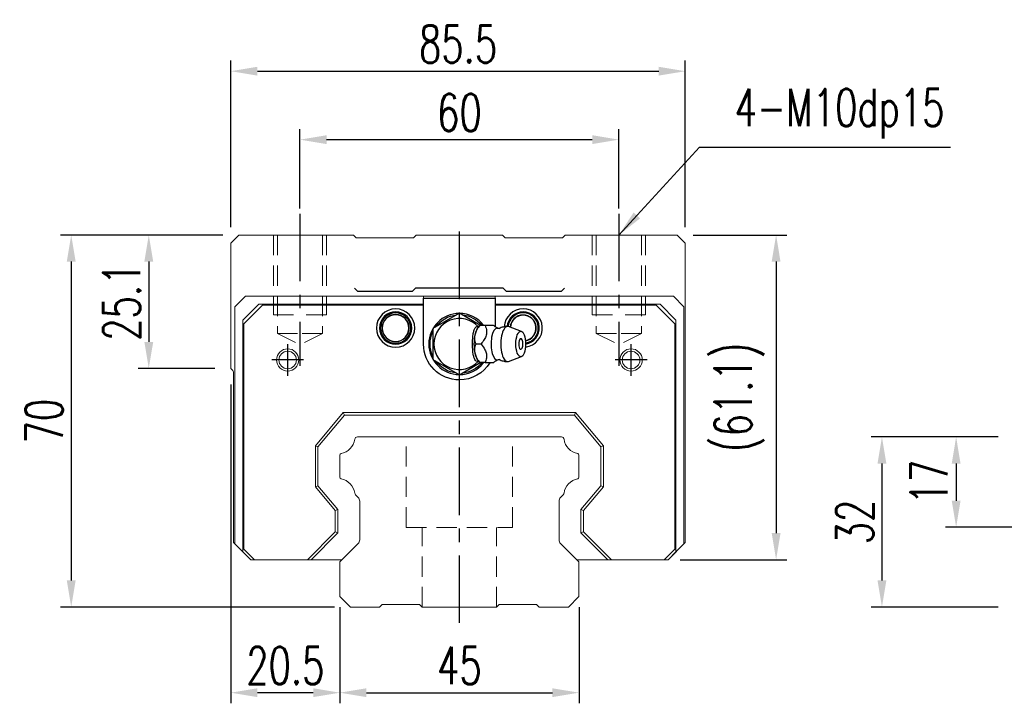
# Model space of a CAD drawing. Header units: millimetres. Extents: x 8 to 529, y 598 to 778.
# Tile 1 of 52: x 8 to 193, y 604 to 732. Entities that reach past the tile are written whole.
import ezdxf

# ---------------------------------------------------------------- set-up
doc = ezdxf.new("R2010")
doc.units = ezdxf.units.MM
doc.header["$PDSIZE"] = -1
for name, pattern in [('CENTER', [10.16, 6.35, -1.27, 1.27, -1.27]), ('DASHED', [0.75, 0.5, -0.25]), ('HIDDEN', [1.905, 1.27, -0.635])]:
    doc.linetypes.add(name, pattern=pattern)
for name, color, linetype in [('2', 7, 'Continuous'), ('CL', 1, 'CENTER'), ('DIM', 4, 'Continuous'), ('HID', 2, 'DASHED'), ('OUT', 3, 'Continuous')]:
    doc.layers.add(name, color=color, linetype=linetype)
doc.styles.add('DIM-7', font='SIMPLEX.shx', dxfattribs={"width": 0.7, "bigfont": 'chineset.shx'})
doc.dimstyles.new('CNS', dxfattribs={"dimtxt": 3.5, "dimasz": 2.5, "dimexe": 1, "dimexo": 1.5, "dimgap": 0.09, "dimtad": 0, "dimdsep": 46, "dimtxsty": 'DIM-7', "dimcen": 0.09, "dimclrd": 1, "dimclre": 1, "dimclrt": 4, "dimadec": 0, "dimazin": 0, "dimtfac": 1, "dimtix": 1, "dimtmove": 2, "dimatfit": 3, "dimfxl": 1, "dimtvp": 0.971429, "dimtolj": 1, "dimarcsym": 0})

# ---------------------------------------------------------------- blocks, each defined once
blk = doc.blocks.new('*D6')
at = {"color": 7, "lineweight": -2, "transparency": 16777216}
for p, q in [((68.04, 621.74), (68.04, 603.62)), ((113.04, 621.74), (113.04, 603.62)), ((73.04, 605.62), (108.04, 605.62))]:
    blk.add_line(p, q, dxfattribs=at)
at = {"color": 7, "transparency": 16777216}
for points in [[(73.04, 606.45), (73.04, 604.79), (68.04, 605.62)], [(108.04, 606.45), (108.04, 604.79), (113.04, 605.62)]]:
    blk.add_solid(points, dxfattribs=at)
at = {"layer": 'DEFPOINTS', "color": 0, "transparency": 16777216}
for p in [(68.04, 624.74), (113.04, 624.74), (113.04, 605.62)]:
    blk.add_point(p, dxfattribs=at)
at = {"color": 7, "transparency": 16777216, "insert": (90.54, 610.72), "char_height": 7, "attachment_point": 5, "style": 'DIM-7'}
blk.add_mtext('\\A1;45', dxfattribs=at)
blk = doc.blocks.new('*D7')
at = {"color": 7, "lineweight": -2, "transparency": 16777216}
for p, q in [((47.54, 663.64), (47.54, 603.62)), ((68.04, 621.74), (68.04, 603.62)), ((63.04, 605.62), (52.54, 605.62))]:
    blk.add_line(p, q, dxfattribs=at)
at = {"color": 7, "transparency": 16777216}
for points in [[(52.54, 606.45), (52.54, 604.79), (47.54, 605.62)], [(63.04, 606.45), (63.04, 604.79), (68.04, 605.62)]]:
    blk.add_solid(points, dxfattribs=at)
at = {"layer": 'DEFPOINTS', "color": 0, "transparency": 16777216}
for p in [(47.54, 666.64), (68.04, 624.74), (47.54, 605.62)]:
    blk.add_point(p, dxfattribs=at)
at = {"color": 7, "transparency": 16777216, "insert": (57.79, 610.72), "char_height": 7, "attachment_point": 5, "style": 'DIM-7'}
blk.add_mtext('\\A1;20.5', dxfattribs=at)
blk = doc.blocks.new('*D8')
at = {"color": 7, "lineweight": -2, "transparency": 16777216}
for p, q in [((46.04, 691.74), (30.1, 691.74)), ((32.1, 686.74), (32.1, 671.64)), ((44.54, 666.64), (30.1, 666.64))]:
    blk.add_line(p, q, dxfattribs=at)
at = {"color": 7, "transparency": 16777216}
for points in [[(31.27, 686.74), (32.94, 686.74), (32.1, 691.74)], [(31.27, 671.64), (32.94, 671.64), (32.1, 666.64)]]:
    blk.add_solid(points, dxfattribs=at)
at = {"layer": 'DEFPOINTS', "color": 0, "transparency": 16777216}
for p in [(49.04, 691.74), (32.1, 666.64), (47.54, 666.64)]:
    blk.add_point(p, dxfattribs=at)
at = {"color": 7, "transparency": 16777216, "insert": (27, 679.19), "char_height": 7, "attachment_point": 5, "rotation": 90, "style": 'DIM-7'}
blk.add_mtext('\\A1;25.1', dxfattribs=at)
blk = doc.blocks.new('*D9')
at = {"color": 7, "lineweight": -2, "transparency": 16777216}
for p, q in [((60.54, 696.74), (60.54, 711.69)), ((120.54, 696.74), (120.54, 711.69)), ((65.54, 709.69), (115.54, 709.69))]:
    blk.add_line(p, q, dxfattribs=at)
at = {"color": 7, "transparency": 16777216}
for points in [[(65.54, 710.52), (65.54, 708.86), (60.54, 709.69)], [(115.54, 710.52), (115.54, 708.86), (120.54, 709.69)]]:
    blk.add_solid(points, dxfattribs=at)
at = {"layer": 'DEFPOINTS', "color": 0, "transparency": 16777216}
for p in [(120.54, 709.69), (60.54, 693.74), (120.54, 693.74)]:
    blk.add_point(p, dxfattribs=at)
at = {"color": 7, "transparency": 16777216, "insert": (90.54, 714.79), "char_height": 7, "attachment_point": 5, "style": 'DIM-7'}
blk.add_mtext('\\A1;60', dxfattribs=at)
blk = doc.blocks.new('*D10')
at = {"color": 7, "lineweight": -2, "transparency": 16777216}
for p, q in [((47.54, 693.24), (47.54, 724.57)), ((133.04, 693.24), (133.04, 724.57)), ((52.54, 722.57), (128.04, 722.57))]:
    blk.add_line(p, q, dxfattribs=at)
at = {"color": 7, "transparency": 16777216}
for points in [[(52.54, 723.4), (52.54, 721.74), (47.54, 722.57)], [(128.04, 723.4), (128.04, 721.74), (133.04, 722.57)]]:
    blk.add_solid(points, dxfattribs=at)
at = {"layer": 'DEFPOINTS', "color": 0, "transparency": 16777216}
for p in [(133.04, 722.57), (47.54, 690.24), (133.04, 690.24)]:
    blk.add_point(p, dxfattribs=at)
at = {"color": 7, "transparency": 16777216, "insert": (90.29, 727.67), "char_height": 7, "attachment_point": 5, "style": 'DIM-7'}
blk.add_mtext('\\A1;85.5', dxfattribs=at)
blk = doc.blocks.new('*D11')
at = {"color": 7, "lineweight": -2, "transparency": 16777216}
for p, q in [((134.54, 691.74), (152.12, 691.74)), ((150.12, 686.74), (150.12, 635.64)), ((132.09, 630.64), (152.12, 630.64))]:
    blk.add_line(p, q, dxfattribs=at)
at = {"color": 7, "transparency": 16777216}
for points in [[(149.29, 686.74), (150.95, 686.74), (150.12, 691.74)], [(149.29, 635.64), (150.95, 635.64), (150.12, 630.64)]]:
    blk.add_solid(points, dxfattribs=at)
at = {"layer": 'DEFPOINTS', "color": 0, "transparency": 16777216}
for p in [(131.54, 691.74), (129.09, 630.64), (150.12, 630.64)]:
    blk.add_point(p, dxfattribs=at)
at = {"color": 7, "transparency": 16777216, "insert": (143.19, 661.19), "char_height": 7, "attachment_point": 5, "rotation": 90, "style": 'DIM-7'}
blk.add_mtext('\\A1;(61.1)', dxfattribs=at)
blk = doc.blocks.new('*D12')
at = {"color": 7, "lineweight": -2, "transparency": 16777216}
for p, q in [((46.04, 691.74), (15.51, 691.74)), ((17.51, 686.74), (17.51, 626.74)), ((67.04, 621.74), (15.51, 621.74))]:
    blk.add_line(p, q, dxfattribs=at)
at = {"color": 7, "transparency": 16777216}
for points in [[(16.68, 686.74), (18.35, 686.74), (17.51, 691.74)], [(16.68, 626.74), (18.35, 626.74), (17.51, 621.74)]]:
    blk.add_solid(points, dxfattribs=at)
at = {"layer": 'DEFPOINTS', "color": 0, "transparency": 16777216}
for p in [(49.04, 691.74), (17.51, 621.74), (70.04, 621.74)]:
    blk.add_point(p, dxfattribs=at)
at = {"color": 7, "transparency": 16777216, "insert": (12.41, 656.74), "char_height": 7, "attachment_point": 5, "rotation": 90, "style": 'DIM-7'}
blk.add_mtext('\\A1;70', dxfattribs=at)
blk = doc.blocks.new('*D21')
at = {"color": 7, "lineweight": -2, "transparency": 16777216}
for p, q in [((191.89, 653.74), (181.99, 653.74)), ((183.99, 648.74), (183.99, 641.74)), ((201.89, 636.74), (181.99, 636.74))]:
    blk.add_line(p, q, dxfattribs=at)
at = {"color": 7, "transparency": 16777216}
for points in [[(183.16, 648.74), (184.82, 648.74), (183.99, 653.74)], [(183.16, 641.74), (184.82, 641.74), (183.99, 636.74)]]:
    blk.add_solid(points, dxfattribs=at)
at = {"layer": 'DEFPOINTS', "color": 0, "transparency": 16777216}
for p in [(194.89, 653.74), (183.99, 636.74), (204.89, 636.74)]:
    blk.add_point(p, dxfattribs=at)
at = {"color": 7, "transparency": 16777216, "insert": (178.89, 645.24), "char_height": 7, "attachment_point": 5, "rotation": 90, "style": 'DIM-7'}
blk.add_mtext('\\A1;17', dxfattribs=at)
blk = doc.blocks.new('*D18')
at = {"color": 7, "lineweight": -2, "transparency": 16777216}
for p, q in [((191.89, 653.74), (168.03, 653.74)), ((170.03, 648.74), (170.03, 626.74)), ((191.89, 621.74), (168.03, 621.74))]:
    blk.add_line(p, q, dxfattribs=at)
at = {"color": 7, "transparency": 16777216}
for points in [[(169.2, 648.74), (170.86, 648.74), (170.03, 653.74)], [(169.2, 626.74), (170.86, 626.74), (170.03, 621.74)]]:
    blk.add_solid(points, dxfattribs=at)
at = {"layer": 'DEFPOINTS', "color": 0, "transparency": 16777216}
for p in [(194.89, 653.74), (170.03, 621.74), (194.89, 621.74)]:
    blk.add_point(p, dxfattribs=at)
at = {"color": 7, "transparency": 16777216, "insert": (164.93, 637.74), "char_height": 7, "attachment_point": 5, "rotation": 90, "style": 'DIM-7'}
blk.add_mtext('\\A1;32', dxfattribs=at)

msp = doc.modelspace()

# ---------------------------------------------------------------- linework, layer by layer
at = {"layer": '2', "color": 0, "linetype": 'Continuous'}
for p, q in [((71.338, 681.185), (70.788, 681.735)), ((82.288, 681.735), (81.738, 681.185)), ((98.788, 681.735), (82.288, 681.735)), ((99.338, 681.185), (98.788, 681.735)), ((110.288, 681.735), (109.738, 681.185)), ((71.338, 681.185), (81.738, 681.185)), ((83.788, 679.885), (97.288, 679.885)), ((83.788, 671.235), (83.788, 679.885)), ((97.288, 679.885), (97.288, 674.493)), ((99.338, 681.185), (109.738, 681.185)), ((90.538, 677.009), (85.538, 674.122)), ((94.393, 674.783), (90.538, 677.009)), ((94.365, 674.737), (94.057, 674.371)), ((96.978, 674.735), (95.382, 674.735)), ((102.214, 673.612), (99.767, 674.504)), ((85.538, 674.122), (85.538, 668.349)), ((99.767, 667.967), (102.214, 668.858)), ((85.538, 668.349), (90.538, 665.462)), ((90.538, 665.462), (94.475, 667.735)), ((94.057, 668.1), (94.365, 667.734))]:
    msp.add_line(p, q, dxfattribs=at)
for centre, radius, start, end in [((78.538, 674.235), 3.6, 90, 270), ((78.538, 674.235), 3.041, 90, 270), ((78.538, 674.235), 2.853, 90, 270), ((78.538, 674.235), 2.55, 90, 270), ((78.538, 674.235), 2.507, 90, 270), ((78.538, 674.235), 3.6, 270, 90), ((78.538, 674.235), 3.041, 270, 90), ((78.538, 674.235), 2.853, 270, 90), ((78.538, 674.235), 2.55, 270, 90), ((78.538, 674.235), 2.507, 270, 90), ((90.538, 671.235), 5.75, 90, 270), ((90.538, 671.235), 5.75, 37.755, 90), ((102.538, 674.235), 3.6, 90, 176.13001), ((102.538, 674.235), 3.041, 90, 174.62812), ((102.538, 674.235), 2.853, 90, 174.20345), ((102.538, 674.235), 2.45, 90, 176.49281), ((102.538, 674.235), 2.406, 90, 176.80219), ((102.538, 674.235), 3.6, 277.0453, 90), ((102.538, 674.235), 3.041, 278.85374, 90), ((102.538, 674.235), 2.853, 279.38812, 90), ((102.538, 674.235), 2.45, 280.34438, 90), ((102.538, 674.235), 2.406, 280.42874, 90), ((90.538, 671.235), 4.8, 41.84413, 318.15588), ((100.686, 671.235), 1.817, 334.63803, 25.36197), ((90.538, 671.235), 5.75, 270, 321.76688)]:
    msp.add_arc(centre, radius, start, end, dxfattribs=at)
at = {"layer": '2', "color": 0, "linetype": 'Continuous', "extrusion": (0, 0, -1)}
for radius, start, end in [(5.5, 35.37843, 84.61969), (5.5, 95.38031, 139.78687), (5.5, 335.38219, 24.61782), (6.75, 270, 0), (5.5, 275.38031, 324.62156), (6.75, 211.67578, 270), (5.5, 219.66469, 264.61969)]:
    msp.add_arc((-90.538, 671.235), radius, start, end, dxfattribs=at)
at = {"layer": '2', "color": 0, "linetype": 'Continuous'}
for centre, major_axis, start_param, end_param in [((94.603, 671.235), (0, 3.445), 0.4270949, 2.7144982), ((99.593, 671.235), (0, 3.3), 0, 3.2800193), ((99.593, 671.235), (0, 3.3), 6.1446609, 6.2831853), ((97.625, 671.235), (0, 2.962), 0, 3.3369601), ((97.625, 671.235), (0, 2.962), 6.088701, 6.2831853), ((102.087, 671.235), (0, 1), 0, 3.8207651), ((102.087, 671.235), (0, 1), 5.6039136, 6.2831853)]:
    msp.add_ellipse(centre, major_axis=major_axis, ratio=0.382683, start_param=start_param, end_param=end_param, dxfattribs=at)
msp.add_ellipse((102.087, 671.235), major_axis=(0, 2.4), ratio=0.382683, dxfattribs=at)
for points, knots in [([(94.105, 668.047), (94.06, 668.013), (94.014, 667.989), (93.877, 667.949), (93.783, 667.963), (93.609, 668.074), (93.526, 668.169), (93.382, 668.419), (93.318, 668.575), (93.21, 668.935), (93.165, 669.145), (93.072, 669.741), (93.044, 670.152), (93.011, 671.152), (93.014, 671.757), (93.071, 672.652), (93.103, 672.959), (93.196, 673.478), (93.252, 673.701), (93.391, 674.076), (93.475, 674.233), (93.647, 674.431), (93.734, 674.487), (93.907, 674.519), (93.994, 674.498), (94.086, 674.437), (94.096, 674.431), (94.105, 674.424)], [0, 0, 0, 0, 0.0360275, 0.0360275, 0.1070265, 0.1070265, 0.1753847, 0.1753847, 0.2415106, 0.2415106, 0.3113086, 0.3113086, 0.4329125, 0.4329125, 0.6100429, 0.6100429, 0.7029399, 0.7029399, 0.7803107, 0.7803107, 0.858407, 0.858407, 0.9263707, 0.9263707, 0.9927712, 0.9927712, 1, 1, 1, 1]), ([(93.608, 671.236), (93.437, 671.782), (93.359, 672.368), (93.627, 673.59), (93.966, 674.185), (94.381, 674.735)], [0, 0, 0, 0, 0.5, 0.5, 1, 1, 1, 1]), ([(95.382, 674.735), (95.501, 674.389), (95.613, 674.035), (95.67, 673.406), (95.652, 673.138), (95.506, 672.61), (95.379, 672.348), (95.046, 671.801), (94.829, 671.516), (94.609, 671.236)], [0, 0, 0, 0, 0.316279, 0.316279, 0.5305075, 0.5305075, 0.7443494, 0.7443494, 1, 1, 1, 1]), ([(97.869, 674.139), (97.694, 674.225), (97.365, 674.411), (97.063, 674.647), (96.964, 674.75), (96.962, 674.751)], [0, 0, 0, 0, 0.4665667, 0.9926759, 1, 1, 1, 1]), ([(99.593, 674.514), (99.428, 674.524), (99.029, 674.513), (98.487, 674.368), (98.143, 674.195), (98.015, 674.117)], [0, 0, 0, 0, 0.2958099, 0.7301371, 1, 1, 1, 1]), ([(98.013, 674.134), (98.015, 674.134), (98.013, 674.133), (97.878, 674.124), (97.864, 674.132), (97.86, 674.137)], [0, 0, 0, 0, 0.2139158, 0.7161953, 1, 1, 1, 1]), ([(94.381, 667.736), (93.969, 668.282), (93.632, 668.868), (93.359, 670.09), (93.436, 670.685), (93.608, 671.235)], [0, 0, 0, 0, 0.5, 0.5, 1, 1, 1, 1]), ([(94.609, 671.235), (94.881, 670.889), (95.149, 670.535), (95.484, 669.906), (95.585, 669.638), (95.672, 669.11), (95.661, 668.848), (95.569, 668.301), (95.479, 668.016), (95.382, 667.736)], [0, 0, 0, 0, 0.316279, 0.316279, 0.5305075, 0.5305075, 0.7443494, 0.7443494, 1, 1, 1, 1]), ([(95.382, 667.735), (95.938, 667.735), (96.498, 667.735), (96.955, 667.735), (96.994, 667.735), (96.979, 667.735)], [0, 0, 0, 0, 0.6004936, 0.6004936, 1, 1, 1, 1]), ([(96.981, 667.732), (96.999, 667.75), (97.138, 667.888), (97.441, 668.117), (97.757, 668.275), (97.869, 668.325)], [0, 0, 0, 0, 0.0950335, 0.7034174, 1, 1, 1, 1]), ([(97.855, 668.331), (97.872, 668.34), (97.902, 668.36), (98.038, 668.321), (98.025, 668.332), (98.023, 668.334)], [0, 0, 0, 0, 0.3884838, 0.9316371, 1, 1, 1, 1]), ([(98.02, 668.353), (98.151, 668.273), (98.496, 668.099), (99.037, 667.959), (99.431, 667.945), (99.593, 667.953)], [0, 0, 0, 0, 0.2760067, 0.7089354, 1, 1, 1, 1])]:
    msp.add_open_spline(points, degree=3, knots=knots, dxfattribs=at)
for points, degree in [([(94.381, 674.735), (94.37, 674.735), (94.365, 674.735), (94.364, 674.735)], 3), ([(95.382, 674.735), (94.381, 674.735)], 1), ([(94.609, 671.235), (93.608, 671.235)], 1), ([(95.382, 667.735), (94.381, 667.735)], 1)]:
    msp.add_open_spline(points, degree=degree, dxfattribs=at)
at = {"layer": 'CL', "color": 0, "ltscale": 2}
for p, q in [((60.538, 695.735), (60.538, 667.11)), ((120.538, 695.735), (120.538, 667.11)), ((90.538, 618.735), (90.538, 693.735)), ((58.238, 665.235), (58.238, 671.235)), ((122.837, 665.235), (122.837, 671.235)), ((61.238, 668.235), (55.238, 668.235)), ((125.837, 668.235), (119.837, 668.235))]:
    msp.add_line(p, q, dxfattribs=at)
at = {"layer": 'HID', "color": 0, "linetype": 'HIDDEN', "lineweight": 0, "ltscale": 3}
for p, q in [((56.288, 673.235), (60.538, 671.11)), ((64.788, 673.235), (60.538, 671.11)), ((116.288, 673.235), (120.538, 671.11)), ((124.788, 673.235), (120.538, 671.11)), ((80.538, 636.735), (80.538, 653.735)), ((100.538, 636.735), (100.538, 653.735)), ((80.538, 636.735), (100.538, 636.735)), ((83.538, 621.735), (83.538, 636.735)), ((97.538, 621.735), (97.538, 636.735))]:
    msp.add_line(p, q, dxfattribs=at)
for points in [[(55.538, 691.735), (55.538, 676.735), (60.538, 676.735)], [(56.288, 691.735), (56.288, 673.235), (60.538, 673.235)], [(64.788, 691.735), (64.788, 673.235), (60.538, 673.235)], [(65.538, 691.735), (65.538, 676.735), (60.538, 676.735)], [(115.538, 691.735), (115.538, 676.735), (120.538, 676.735)], [(116.288, 691.735), (116.288, 673.235), (120.538, 673.235)], [(125.538, 691.735), (125.538, 676.735), (120.538, 676.735)], [(124.788, 691.735), (124.788, 673.235), (120.538, 673.235)]]:
    msp.add_lwpolyline(points, dxfattribs=at)
at = {"layer": 'OUT', "color": 0, "linetype": 'Continuous', "lineweight": 15}
for p, q in [((49.038, 691.735), (47.538, 690.235)), ((70.645, 691.735), (49.038, 691.735)), ((71.145, 691.235), (70.645, 691.735)), ((81.93, 691.235), (71.145, 691.235)), ((82.43, 691.735), (81.93, 691.235)), ((98.645, 691.735), (82.43, 691.735)), ((99.145, 691.235), (98.645, 691.735)), ((109.93, 691.235), (99.145, 691.235)), ((110.43, 691.735), (109.93, 691.235)), ((131.538, 691.735), (110.43, 691.735)), ((133.038, 690.235), (131.538, 691.735)), ((47.538, 690.235), (47.538, 666.635)), ((133.038, 633.885), (133.038, 690.235)), ((50.288, 680.235), (48.287, 678.235)), ((83.788, 680.235), (50.288, 680.235)), ((83.788, 680.235), (83.788, 678.735)), ((97.287, 680.235), (83.788, 680.235)), ((97.287, 680.235), (97.287, 678.735)), ((130.787, 680.235), (97.287, 680.235)), ((132.788, 678.235), (130.787, 680.235)), ((48.287, 678.235), (48.287, 633.635)), ((49.787, 675.735), (52.788, 678.735)), ((53.487, 678.535), (49.988, 675.035)), ((52.788, 678.735), (83.788, 678.735)), ((83.788, 678.535), (53.487, 678.535)), ((97.287, 678.735), (128.288, 678.735)), ((127.588, 678.535), (97.287, 678.535)), ((131.088, 675.035), (127.588, 678.535)), ((128.288, 678.735), (131.288, 675.735)), ((132.788, 633.635), (132.788, 678.235)), ((49.787, 632.135), (49.787, 675.735)), ((49.988, 675.035), (49.988, 632.635)), ((131.088, 632.635), (131.088, 675.035)), ((131.288, 675.735), (131.288, 632.135)), ((47.593, 666.573), (47.891, 666.275)), ((48.037, 665.921), (48.037, 633.885)), ((63.438, 652.089), (68.679, 658.335)), ((68.912, 657.835), (63.938, 651.907)), ((68.679, 658.335), (68.912, 657.835)), ((68.679, 658.335), (112.396, 658.335)), ((112.163, 657.835), (68.912, 657.835)), ((112.396, 658.335), (112.163, 657.835)), ((117.138, 651.907), (112.163, 657.835)), ((112.396, 658.335), (117.637, 652.089)), ((63.438, 644.382), (63.438, 652.089)), ((63.938, 651.907), (63.438, 652.089)), ((109.728, 653.735), (71.347, 653.735)), ((117.637, 652.089), (117.138, 651.907)), ((117.637, 652.089), (117.637, 644.382)), ((63.938, 651.907), (63.938, 644.564)), ((68.037, 650.305), (68.037, 646.166)), ((113.038, 646.166), (113.038, 650.305)), ((117.138, 644.564), (117.138, 651.907)), ((63.438, 644.382), (63.938, 644.564)), ((67.188, 639.913), (63.438, 644.382)), ((63.938, 644.564), (67.688, 640.095)), ((70.994, 642.882), (71.495, 642.381)), ((109.58, 642.381), (110.081, 642.882)), ((113.388, 640.095), (117.138, 644.564)), ((117.637, 644.382), (113.888, 639.913)), ((117.637, 644.382), (117.138, 644.564)), ((71.788, 641.674), (71.788, 634.4)), ((109.287, 634.4), (109.287, 641.674)), ((67.188, 639.913), (67.688, 640.095)), ((67.188, 635.891), (67.188, 639.913)), ((67.688, 640.095), (67.688, 635.684)), ((113.388, 635.684), (113.388, 640.095)), ((113.888, 639.913), (113.388, 640.095)), ((113.888, 639.913), (113.888, 635.891)), ((61.932, 630.635), (67.188, 635.891)), ((67.688, 635.684), (62.639, 630.635)), ((67.188, 635.891), (67.688, 635.684)), ((113.388, 635.684), (113.888, 635.891)), ((118.436, 630.635), (113.388, 635.684)), ((113.888, 635.891), (119.143, 630.635)), ((48.037, 633.885), (51.287, 630.635)), ((48.287, 633.635), (49.787, 632.135)), ((71.495, 633.693), (68.184, 630.382)), ((112.891, 630.382), (109.58, 633.693)), ((129.788, 630.635), (133.038, 633.885)), ((131.288, 632.135), (132.788, 633.635)), ((51.287, 630.635), (49.787, 632.135)), ((49.988, 632.635), (51.987, 630.635)), ((129.088, 630.635), (131.088, 632.635)), ((131.288, 632.135), (129.788, 630.635)), ((51.987, 630.635), (51.287, 630.635)), ((51.987, 630.635), (61.932, 630.635)), ((62.639, 630.635), (61.932, 630.635)), ((62.639, 630.635), (68.437, 630.635)), ((68.037, 630.028), (68.037, 623.735)), ((112.637, 630.635), (118.436, 630.635)), ((113.038, 623.735), (113.038, 630.028)), ((119.143, 630.635), (118.436, 630.635)), ((119.143, 630.635), (129.088, 630.635)), ((129.788, 630.635), (129.088, 630.635)), ((68.037, 623.735), (70.037, 621.735)), ((111.037, 621.735), (113.038, 623.735)), ((70.038, 621.735), (75.538, 621.735)), ((75.537, 621.735), (76.037, 622.235)), ((76.037, 622.235), (83.037, 622.235)), ((83.038, 622.235), (83.538, 621.735)), ((83.538, 621.735), (97.537, 621.735)), ((97.537, 621.735), (98.037, 622.235)), ((98.038, 622.235), (105.038, 622.235)), ((105.038, 622.235), (105.537, 621.735)), ((105.537, 621.735), (111.037, 621.735))]:
    msp.add_line(p, q, dxfattribs=at)
for centre, radius in [((58.238, 668.235), 2.1), ((58.238, 668.235), 1.65), ((122.837, 668.235), 2.1), ((122.837, 668.235), 1.65)]:
    msp.add_circle(centre, radius, dxfattribs=at)
for centre, radius, start, end in [((48.088, 667.068), 0.7, 218.21079, 225), ((47.538, 665.921), 0.5, 0, 45), ((67.62, 653.803), 3.27, 281.5912, 351.34524), ((71.347, 653.235), 0.5, 90, 171.34524), ((109.728, 653.235), 0.5, 8.65476, 90), ((113.455, 653.803), 3.27, 188.65476, 258.4088), ((68.337, 650.305), 0.3, 101.5912, 180.00001), ((112.738, 650.305), 0.3, 359.99999, 78.4088), ((68.337, 646.166), 0.3, 179.99999, 258.40879), ((67.62, 642.668), 3.27, 8.65476, 78.4088), ((113.455, 642.668), 3.27, 101.5912, 171.34524), ((112.738, 646.166), 0.3, 281.59121, 0.00001), ((71.347, 643.235), 0.5, 188.65476, 225), ((109.728, 643.235), 0.5, 315, 351.34524), ((70.788, 641.674), 1, 359.99999, 45), ((110.288, 641.674), 1, 135, 180.00001), ((70.788, 634.4), 1, 315.00001, 0.00001), ((110.288, 634.4), 1, 179.99999, 225), ((68.538, 630.028), 0.5, 135.00023, 180.00001), ((112.538, 630.028), 0.5, 360, 45)]:
    msp.add_arc(centre, radius, start, end, dxfattribs=at)

# ---------------------------------------------------------------- texts
at = {"layer": 'DIM', "color": 0, "insert": (142.313, 709.901), "char_height": 7, "attachment_point": 7, "style": 'DIM-7'}
msp.add_mtext('\\A1;4-M10dp15', dxfattribs=at)

# ---------------------------------------------------------------- dimensions: what is measured, and where the dimension line sits
at = {"color": 0}
for base, p1, p2, picture, middle in [((133.038, 722.571), (47.538, 690.235), (133.038, 690.235), '*D10', (90.288, 727.671)), ((120.538, 709.691), (60.538, 693.735), (120.538, 693.735), '*D9', (90.538, 714.791)), ((47.538, 605.62), (68.037, 624.744), (47.538, 666.635), '*D7', (57.787, 610.72)), ((113.038, 605.62), (68.037, 624.744), (113.038, 624.744), '*D6', (90.538, 610.72))]:
    dim = msp.add_linear_dim(base=base, p1=p1, p2=p2, dimstyle='CNS', override={"dimscale": 2, "dimgap": 0.8, "dimtad": 1, "dimclrd": 7, "dimclre": 7, "dimclrt": 7, "dimtmove": 1}, dxfattribs=at)
    dim.commit()
    dim.dimension.update_dxf_attribs({"geometry": picture, "text_midpoint": middle})
for base, p1, p2, picture, middle in [((17.512, 621.735), (49.038, 691.735), (70.038, 621.735), '*D12', (12.412, 656.735)), ((32.105, 666.635), (49.038, 691.735), (47.538, 666.635), '*D8', (27.005, 679.185)), ((170.029, 621.735), (194.887, 653.735), (194.887, 621.735), '*D18', (164.929, 637.735)), ((183.989, 636.735), (194.887, 653.735), (204.887, 636.735), '*D21', (178.889, 645.235))]:
    dim = msp.add_linear_dim(base=base, p1=p1, p2=p2, angle=90, dimstyle='CNS', override={"dimscale": 2, "dimgap": 0.8, "dimtad": 1, "dimclrd": 7, "dimclre": 7, "dimclrt": 7, "dimtmove": 1}, dxfattribs=at)
    dim.commit()
    dim.dimension.update_dxf_attribs({"geometry": picture, "text_midpoint": middle})
dim = msp.add_linear_dim(base=(150.119, 630.635), p1=(131.538, 691.735), p2=(129.088, 630.635), angle=90, text='(<>)', dimstyle='CNS', override={"dimscale": 2, "dimgap": 0.8, "dimtad": 1, "dimclrd": 7, "dimclre": 7, "dimclrt": 7, "dimtmove": 1}, dxfattribs=at)
dim.commit()
dim.dimension.update_dxf_attribs({"geometry": '*D11', "text_midpoint": (143.186, 661.185)})

# ---------------------------------------------------------------- leaders
at = {"layer": 'DIM', "color": 0, "annotation_type": 0, "has_hookline": 1, "hookline_direction": 0, "text_width": 40.6}
msp.add_leader([(120.538, 691.735), (135.713, 708.301), (140.713, 708.301)], dimstyle='CNS', override={"dimscale": 2, "dimgap": 0.8, "dimtad": 1, "dimclrd": 7, "dimclre": 4, "dimtmove": 1}, dxfattribs=at)

doc.saveas('drawing.dxf')
